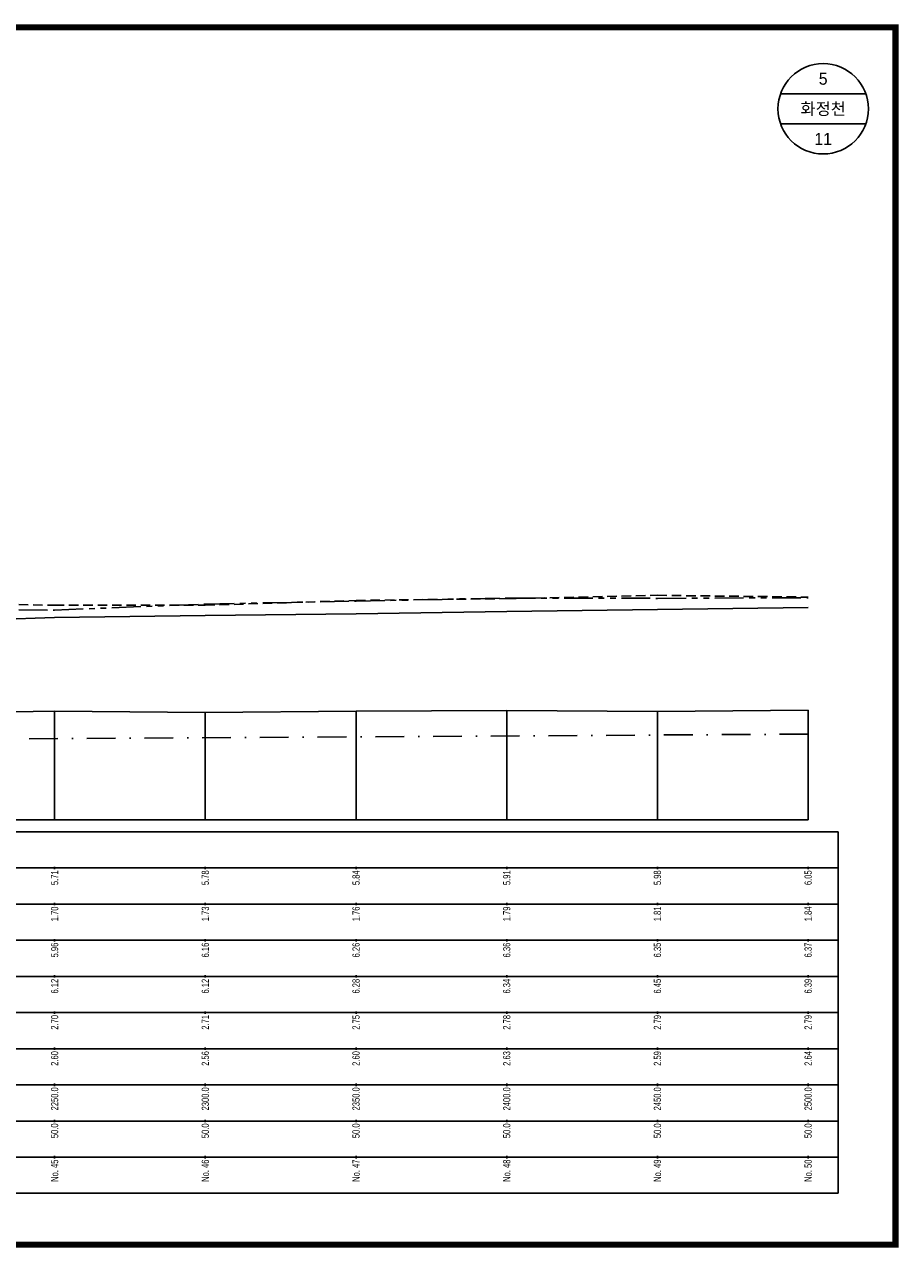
# Model space of a CAD drawing. Header units: metres. Extents: x -2 to 1691, y -14 to 5352.
# Tile 10 of 23: x 330 to 620, y 1935 to 2341. Entities that reach past the tile are written whole.
import ezdxf
from ezdxf.enums import TextEntityAlignment as Align

# ---------------------------------------------------------------- set-up
doc = ezdxf.new("R2010")
doc.units = ezdxf.units.M
doc.header["$LTSCALE"] = 5
for name, pattern in [('CENTER', [50.8, 31.75, -6.35, 6.35, -6.35]), ('DASHDOT2', [12.7, 6.35, -3.175, 0, -3.175]), ('DASHED', [19.05, 12.7, -6.35]), ('PHANTOMX2', [127, 63.5, -12.7, 12.7, -12.7, 12.7, -12.7])]:
    doc.linetypes.add(name, pattern=pattern)
for name, color, linetype in [('BOX', 6, 'CONTINUOUS'), ('DT1', 3, 'CONTINUOUS'), ('DT2', 6, 'CONTINUOUS'), ('LT1', 4, 'CONTINUOUS'), ('ST1', 7, 'CONTINUOUS'), ('계획하상', 6, 'CONTINUOUS'), ('계획홍수위', 6, 'CONTINUOUS'), ('우안제방고', 3, 'CONTINUOUS'), ('좌안제방고', 2, 'CONTINUOUS')]:
    doc.layers.add(name, color=color, linetype=linetype)
doc.styles.get("Standard").update_dxf_attribs({"font": 'Gulim.ttf', "width": 0.8})

msp = doc.modelspace()

# ---------------------------------------------------------------- linework, layer by layer
at = {"layer": 'BOX', "color": 6, "linetype": 'Continuous', "const_width": 2}
msp.add_lwpolyline([(41, 1936), (619, 1936), (619, 2340), (41, 2340)], close=True, dxfattribs=at)
at = {"layer": 'LT1', "linetype": 'Continuous'}
for p, q in [((340, 2077), (340, 2113)), ((390, 2077), (390, 2112.6)), ((440, 2077), (440, 2113)), ((490, 2077), (490, 2113.3)), ((540, 2077), (540, 2112.9)), ((590, 2077), (590, 2113.4)), ((90, 2077), (590, 2077)), ((340, 2060.6), (340, 2061.4)), ((390, 2060.6), (390, 2061.4)), ((440, 2060.6), (440, 2061.4)), ((490, 2060.6), (490, 2061.4)), ((540, 2060.6), (540, 2061.4)), ((590, 2060.6), (590, 2061.4)), ((340, 2048.6), (340, 2049.4)), ((390, 2048.6), (390, 2049.4)), ((440, 2048.6), (440, 2049.4)), ((490, 2048.6), (490, 2049.4)), ((540, 2048.6), (540, 2049.4)), ((590, 2048.6), (590, 2049.4)), ((340, 2036.6), (340, 2037.4)), ((390, 2036.6), (390, 2037.4)), ((440, 2036.6), (440, 2037.4)), ((490, 2036.6), (490, 2037.4)), ((540, 2036.6), (540, 2037.4)), ((590, 2036.6), (590, 2037.4)), ((340, 2024.6), (340, 2025.4)), ((390, 2024.6), (390, 2025.4)), ((440, 2024.6), (440, 2025.4)), ((490, 2024.6), (490, 2025.4)), ((540, 2024.6), (540, 2025.4)), ((590, 2024.6), (590, 2025.4)), ((340, 2012.6), (340, 2013.4)), ((390, 2012.6), (390, 2013.4)), ((440, 2012.6), (440, 2013.4)), ((490, 2012.6), (490, 2013.4)), ((540, 2012.6), (540, 2013.4)), ((590, 2012.6), (590, 2013.4)), ((340, 2000.6), (340, 2001.4)), ((390, 2000.6), (390, 2001.4)), ((440, 2000.6), (440, 2001.4)), ((490, 2000.6), (490, 2001.4)), ((540, 2000.6), (540, 2001.4)), ((590, 2000.6), (590, 2001.4)), ((340, 1988.6), (340, 1989.4)), ((390, 1988.6), (390, 1989.4)), ((440, 1988.6), (440, 1989.4)), ((490, 1988.6), (490, 1989.4)), ((540, 1988.6), (540, 1989.4)), ((590, 1988.6), (590, 1989.4)), ((340, 1976.6), (340, 1977.4)), ((390, 1976.6), (390, 1977.4)), ((440, 1976.6), (440, 1977.4)), ((490, 1976.6), (490, 1977.4)), ((540, 1976.6), (540, 1977.4)), ((590, 1976.6), (590, 1977.4)), ((340, 1964.6), (340, 1965.4)), ((390, 1964.6), (390, 1965.4)), ((440, 1964.6), (440, 1965.4)), ((490, 1964.6), (490, 1965.4)), ((540, 1964.6), (540, 1965.4)), ((590, 1964.6), (590, 1965.4))]:
    msp.add_line(p, q, dxfattribs=at)
msp.add_lwpolyline([(90, 2110.3), (140, 2110.9), (163.7, 2111.5), (190, 2111.5), (240, 2112), (290, 2112.3), (340, 2113), (390, 2112.6), (440, 2113), (490, 2113.3), (540, 2112.9), (540, 2112.9), (590, 2113.4)], dxfattribs=at)
at = {"layer": 'ST1', "linetype": 'Continuous'}
for p, q in [((609.14, 2318), (580.86, 2318)), ((609.14, 2308), (580.86, 2308)), ((70, 2073), (600, 2073)), ((600, 1953), (600, 2073)), ((70, 2061), (600, 2061)), ((75, 2049), (600, 2049)), ((70, 2037), (600, 2037)), ((75, 2025), (600, 2025)), ((70, 2013), (600, 2013)), ((70, 2001), (600, 2001)), ((70, 1989), (600, 1989)), ((70, 1977), (600, 1977)), ((70, 1965), (600, 1965)), ((70, 1953), (600, 1953))]:
    msp.add_line(p, q, dxfattribs=at)
msp.add_circle((595, 2313), 15, dxfattribs=at)
at = {"layer": '계획하상', "linetype": 'DASHDOT2', "ltscale": 0.3}
msp.add_lwpolyline([(590, 2105.42), (163.7, 2102.9), (140, 2102.9), (90, 2101.38)], dxfattribs=at)
at = {"layer": '계획홍수위', "linetype": 'CENTER'}
msp.add_lwpolyline([(90, 2136.5), (140, 2138.7), (163.7, 2141.1), (190, 2141.2), (240, 2141.9), (290, 2142.6), (340, 2144.1), (390, 2144.8), (440, 2145.4), (490, 2146.1), (540, 2146.8), (590, 2147.5)], dxfattribs=at)
at = {"layer": '우안제방고', "linetype": 'PHANTOMX2', "ltscale": 0.03}
msp.add_lwpolyline([(90, 2146.3), (140, 2148.5), (163.7, 2154.7), (190, 2154.7), (240, 2151.2), (290, 2147), (340, 2146.6), (390, 2148.6), (440, 2149.6), (490, 2150.6), (540, 2150.5), (540, 2150.5), (590, 2150.7)], dxfattribs=at)
at = {"layer": '좌안제방고', "linetype": 'DASHED', "ltscale": 0.05}
msp.add_lwpolyline([(90, 2148.3), (140, 2155.1), (163.7, 2154.3), (190, 2154.3), (240, 2150.7), (290, 2149.3), (340, 2148.2), (390, 2148.2), (440, 2149.8), (490, 2150.4), (540, 2151.5), (540, 2151.5), (590, 2150.9)], dxfattribs=at)

# ---------------------------------------------------------------- texts
at = {"layer": 'DT1', "linetype": 'PHANTOMX2', "width": 0.8}
for s, p in [('5.71', (340, 2060.2)), ('5.78', (390, 2060.2)), ('5.84', (440, 2060.2)), ('5.91', (490, 2060.2)), ('5.98', (540, 2060.2)), ('6.05', (590, 2060.2)), ('  5.96', (340, 2036.2)), ('  6.16', (390, 2036.2)), ('  6.26', (440, 2036.2)), ('  6.36', (490, 2036.2)), ('  6.35', (540, 2036.2)), ('  6.37', (590, 2036.2))]:
    msp.add_text(s, height=2.4, rotation=90, dxfattribs=at).set_placement(p, align=Align.MIDDLE_RIGHT)
at = {"layer": 'DT1', "color": 2, "linetype": 'PHANTOMX2', "width": 0.8}
for s, p in [('1.70', (340, 2048.2)), ('1.73', (390, 2048.2)), ('1.76', (440, 2048.2)), ('1.79', (490, 2048.2)), ('1.81', (540, 2048.2)), ('1.84', (590, 2048.2))]:
    msp.add_text(s, height=2.4, rotation=90, dxfattribs=at).set_placement(p, align=Align.MIDDLE_RIGHT)
at = {"layer": 'DT1', "linetype": 'CENTER', "width": 0.8}
for s, p in [('  6.12', (340, 2024.2)), ('  6.12', (390, 2024.2)), ('  6.28', (440, 2024.2)), ('  6.34', (490, 2024.2)), ('  6.45', (540, 2024.2)), ('  6.39', (590, 2024.2))]:
    msp.add_text(s, height=2.4, rotation=90, dxfattribs=at).set_placement(p, align=Align.MIDDLE_RIGHT)
at = {"layer": 'DT1', "linetype": 'DASHED', "width": 0.8}
for s, p in [('  2.70', (340, 2012.2)), ('  2.71', (390, 2012.2)), ('  2.75', (440, 2012.2)), ('  2.78', (490, 2012.2)), ('  2.79', (540, 2012.2)), ('  2.79', (590, 2012.2))]:
    msp.add_text(s, height=2.4, rotation=90, dxfattribs=at).set_placement(p, align=Align.MIDDLE_RIGHT)
at = {"layer": 'DT1', "linetype": 'Continuous', "width": 0.8}
for s, p in [('  2.60', (340, 2000.2)), ('  2.56', (390, 2000.2)), ('  2.60', (440, 2000.2)), ('  2.63', (490, 2000.2)), ('  2.59', (540, 2000.2)), ('  2.64', (590, 2000.2)), ('  2250.0', (340, 1988.2)), ('  2300.0', (390, 1988.2)), ('  2350.0', (440, 1988.2)), ('  2400.0', (490, 1988.2)), ('  2450.0', (540, 1988.2)), ('  2500.0', (590, 1988.2)), ('  50.0', (340, 1976.2)), ('  50.0', (390, 1976.2)), ('  50.0', (440, 1976.2)), ('  50.0', (490, 1976.2)), ('  50.0', (540, 1976.2)), ('50.0', (590, 1976.2)), ('No. 45', (340, 1964.2)), ('No. 46', (390, 1964.2)), ('No. 47', (440, 1964.2)), ('No. 48', (490, 1964.2)), ('No. 49', (540, 1964.2)), ('No. 50', (590, 1964.2))]:
    msp.add_text(s, height=2.4, rotation=90, dxfattribs=at).set_placement(p, align=Align.MIDDLE_RIGHT)
at = {"layer": 'DT2', "linetype": 'Continuous'}
for s, p in [('5', (595, 2323)), ('화정천', (595, 2313)), ('11', (595, 2303))]:
    msp.add_text(s, height=4, dxfattribs=at).set_placement(p, align=Align.MIDDLE_CENTER)

doc.saveas('drawing.dxf')
